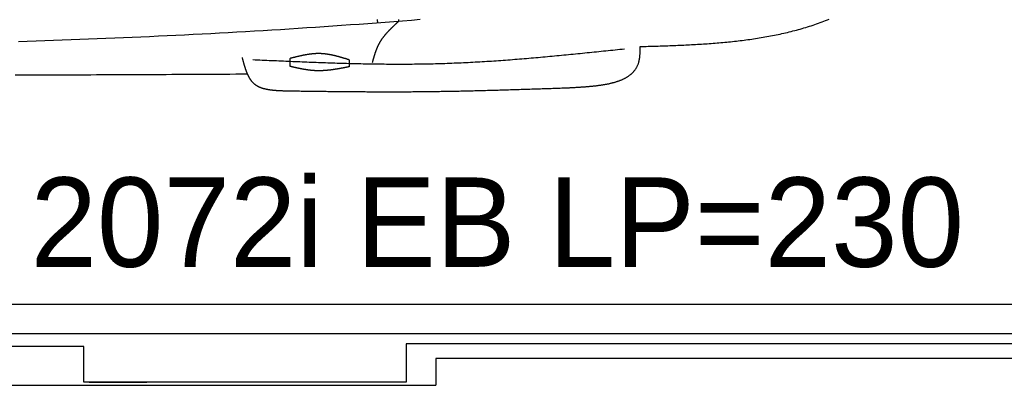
# Model space of a CAD drawing. Extents: x 715 to 7297, y 267 to 3409.
# Tile 43 of 70: x 4004 to 5822, y 287 to 962. Entities that reach past the tile are written whole.
import ezdxf

# ---------------------------------------------------------------- set-up
doc = ezdxf.new("R2010")
doc.units = 0
doc.layers.get('0').update_dxf_attribs({"linetype": 'CONTINUOUS'})
doc.layers.add('CAR', color=10, linetype='CONTINUOUS')
doc.styles.add('AKTUELL-DIN', font='txt')

# ---------------------------------------------------------------- blocks, each defined once
blk = doc.blocks.new('*U13')
at = {"style": 'AKTUELL-DIN'}
blk.add_text('2072i EB LP=230', height=165, dxfattribs=at).set_placement((4024.4, 505.9))

msp = doc.modelspace()

# ---------------------------------------------------------------- linework, layer by layer
for p, q in [((1171.717, 437.271), (6251.55, 437.271)), ((4551.187, 382.271), (1454.174, 382.271)), ((4266.543, 382.271), (4266.246, 382.271)), ((4266.543, 382.271), (4266.543, 382.271)), ((6015.736, 382.271), (4551.187, 382.271)), ((6251.55, 363.771), (4717.775, 363.771)), ((4717.775, 363.771), (4717.775, 293.271)), ((4122.776, 358.771), (1832.775, 358.771)), ((4122.776, 293.271), (4122.776, 358.771)), ((4772.775, 337.271), (6272.775, 337.271)), ((4772.775, 336.521), (4772.775, 287.271)), ((4717.775, 293.271), (4122.776, 293.271)), ((4132.776, 293.271), (4239.235, 293.271)), ((1372.775, 287.271), (4772.775, 287.271))]:
    msp.add_line(p, q)
at = {"layer": 'CAR'}
for points in [[(4504.051, 875.658), (4504.051, 890.638)], [(4612.61, 888.014), (4612.61, 875.078)]]:
    msp.add_lwpolyline(points, dxfattribs=at)
for points in [[(4743.73, 962.095, 0), (4727.64, 960.796, 0), (4711.54, 959.514, 0), (4695.45, 958.25, 0), (4679.35, 957.004, 0), (4663.25, 955.777, 0), (4647.16, 954.569, 0), (4631.06, 953.381, 0), (4614.96, 952.213, 0), (4598.85, 951.066, 0), (4582.75, 949.939, 0), (4566.65, 948.832, 0), (4550.54, 947.745, 0), (4534.43, 946.677, 0), (4518.33, 945.63, 0), (4502.22, 944.601, 0), (4486.11, 943.592, 0), (4470, 942.602, 0), (4453.89, 941.63, 0), (4437.77, 940.678, 0), (4421.66, 939.743, 0), (4405.54, 938.828, 0), (4389.43, 937.93, 0), (4373.31, 937.05, 0), (4357.19, 936.188, 0), (4341.07, 935.344, 0), (4324.95, 934.517, 0), (4308.83, 933.708, 0), (4292.71, 932.916, 0), (4276.59, 932.14, 0), (4260.46, 931.382, 0), (4244.34, 930.64, 0), (4228.21, 929.914, 0), (4212.09, 929.205, 0), (4195.96, 928.511, 0), (4179.83, 927.834, 0), (4163.7, 927.173, 0), (4147.57, 926.527, 0), (4131.44, 925.896, 0), (4115.31, 925.281, 0), (4099.18, 924.68, 0), (4083.04, 924.095, 0), (4066.91, 923.524, 0), (4050.77, 922.968, 0), (4034.64, 922.426, 0), (4018.5, 921.898, 0), (4002.36, 921.385, 0)], [(4704.15, 958.931, 0), (4703.71, 958.532, 0), (4703.28, 958.133, 0), (4702.84, 957.735, 0), (4702.41, 957.336, 0), (4701.97, 956.937, 0), (4701.53, 956.537, 0), (4701.1, 956.138, 0), (4700.66, 955.739, 0), (4700.23, 955.339, 0), (4699.79, 954.939, 0), (4699.36, 954.539, 0), (4698.92, 954.139, 0), (4698.49, 953.739, 0), (4698.06, 953.338, 0), (4697.63, 952.937, 0), (4697.19, 952.535, 0), (4696.76, 952.133, 0), (4696.33, 951.731, 0), (4695.9, 951.329, 0), (4695.47, 950.926, 0), (4695.04, 950.522, 0), (4694.61, 950.119, 0), (4694.19, 949.714, 0), (4693.76, 949.309, 0), (4693.34, 948.904, 0), (4692.91, 948.498, 0), (4692.49, 948.092, 0), (4692.07, 947.685, 0), (4691.64, 947.277, 0), (4691.22, 946.869, 0), (4690.8, 946.46, 0), (4690.39, 946.05, 0), (4689.97, 945.64, 0), (4689.55, 945.229, 0), (4689.14, 944.817, 0), (4688.73, 944.404, 0), (4688.31, 943.991, 0), (4687.9, 943.577, 0), (4687.49, 943.162, 0), (4687.09, 942.746, 0), (4686.68, 942.329, 0), (4686.28, 941.912, 0), (4685.87, 941.493, 0), (4685.47, 941.074, 0), (4685.07, 940.653, 0), (4684.67, 940.232, 0), (4684.28, 939.81, 0), (4683.88, 939.386, 0), (4683.49, 938.962, 0), (4683.1, 938.536, 0), (4682.71, 938.11, 0), (4682.32, 937.682, 0), (4681.94, 937.253, 0), (4681.55, 936.823, 0), (4681.17, 936.392, 0), (4680.79, 935.959, 0), (4680.41, 935.526, 0), (4680.04, 935.091, 0), (4679.66, 934.655, 0), (4679.29, 934.217, 0), (4678.92, 933.779, 0), (4678.56, 933.338, 0), (4678.19, 932.897, 0), (4677.83, 932.454, 0), (4677.47, 932.01, 0), (4677.11, 931.564, 0), (4676.76, 931.117, 0), (4676.41, 930.669, 0), (4676.06, 930.219, 0), (4675.71, 929.767, 0), (4675.37, 929.314, 0), (4675.02, 928.86, 0), (4674.68, 928.404, 0), (4674.35, 927.946, 0), (4674.01, 927.487, 0), (4673.68, 927.026, 0), (4673.35, 926.563, 0), (4673.03, 926.099, 0), (4672.71, 925.633, 0), (4672.39, 925.165, 0), (4672.07, 924.695, 0), (4671.75, 924.224, 0), (4671.44, 923.751, 0), (4671.14, 923.276, 0), (4670.83, 922.799, 0), (4670.53, 922.321, 0), (4670.23, 921.84, 0), (4669.94, 921.358, 0), (4669.64, 920.874, 0), (4669.36, 920.388, 0), (4669.07, 919.899, 0), (4668.79, 919.409, 0), (4668.51, 918.917, 0), (4668.23, 918.423, 0), (4667.96, 917.927, 0), (4667.7, 917.428, 0), (4667.43, 916.928, 0), (4667.17, 916.426, 0), (4666.91, 915.921, 0), (4666.66, 915.415, 0), (4666.41, 914.907, 0), (4666.16, 914.397, 0), (4665.91, 913.885, 0), (4665.67, 913.371, 0), (4665.43, 912.856, 0), (4665.2, 912.338, 0), (4664.96, 911.819, 0), (4664.73, 911.298, 0), (4664.5, 910.776, 0), (4664.28, 910.252, 0), (4664.06, 909.726, 0), (4663.84, 909.199, 0), (4663.62, 908.671, 0), (4663.41, 908.14, 0), (4663.2, 907.609, 0), (4662.99, 907.076, 0), (4662.78, 906.541, 0), (4662.58, 906.005, 0), (4662.37, 905.468, 0), (4662.17, 904.93, 0), (4661.97, 904.39, 0), (4661.78, 903.849, 0), (4661.59, 903.307, 0), (4661.39, 902.764, 0), (4661.2, 902.219, 0), (4661.02, 901.673, 0), (4660.83, 901.127, 0), (4660.64, 900.579, 0), (4660.46, 900.03, 0), (4660.28, 899.481, 0), (4660.1, 898.93, 0), (4659.92, 898.378, 0), (4659.75, 897.826, 0), (4659.57, 897.273, 0), (4659.4, 896.719, 0), (4659.22, 896.164, 0), (4659.05, 895.608, 0), (4658.88, 895.052, 0), (4658.71, 894.495, 0), (4658.55, 893.937, 0), (4658.38, 893.379, 0), (4658.21, 892.82, 0), (4658.05, 892.261, 0), (4657.89, 891.701, 0), (4657.72, 891.14, 0), (4657.56, 890.58, 0), (4657.4, 890.018, 0), (4657.24, 889.457, 0), (4657.08, 888.895, 0), (4656.92, 888.332, 0), (4656.76, 887.77, 0), (4656.6, 887.207, 0), (4656.44, 886.643, 0), (4656.28, 886.08, 0), (4656.13, 885.517, 0), (4655.97, 884.953, 0), (4655.81, 884.389, 0), (4655.65, 883.825, 0), (4655.5, 883.262, 0)], [(4664.33, 962.299, 0), (4664.5, 961.117, 0), (4664.66, 959.935, 0), (4664.83, 958.753, 0), (4664.99, 957.572, 0), (4665.16, 956.39, 0)], [(4703.85, 962.375, 0), (4703.95, 961.227, 0), (4704.05, 960.079, 0), (4704.15, 958.931, 0)], [(5150.38, 912.437, 0), (5154.03, 912.545, 0), (5157.68, 912.653, 0), (5161.33, 912.762, 0), (5164.98, 912.871, 0), (5168.63, 912.981, 0), (5172.28, 913.093, 0), (5175.93, 913.206, 0), (5179.58, 913.32, 0), (5183.23, 913.437, 0), (5186.88, 913.556, 0), (5190.53, 913.677, 0), (5194.17, 913.801, 0), (5197.82, 913.928, 0), (5201.46, 914.058, 0), (5205.11, 914.192, 0), (5208.75, 914.329, 0), (5212.39, 914.47, 0), (5216.03, 914.616, 0), (5219.66, 914.766, 0), (5223.3, 914.92, 0), (5226.94, 915.08, 0), (5230.57, 915.244, 0), (5234.2, 915.414, 0), (5237.83, 915.59, 0), (5241.46, 915.771, 0), (5245.08, 915.959, 0), (5248.71, 916.153, 0), (5252.33, 916.354, 0), (5255.95, 916.562, 0), (5259.56, 916.776, 0), (5263.18, 916.998, 0), (5266.79, 917.228, 0), (5270.4, 917.466, 0), (5274, 917.711, 0), (5277.61, 917.966, 0), (5281.21, 918.228, 0), (5284.81, 918.5, 0), (5288.4, 918.78, 0), (5292, 919.07, 0), (5295.59, 919.37, 0), (5299.17, 919.679, 0), (5302.75, 919.999, 0), (5306.33, 920.329, 0), (5309.91, 920.669, 0), (5313.48, 921.02, 0), (5317.05, 921.383, 0), (5320.62, 921.756, 0), (5324.18, 922.141, 0), (5327.74, 922.538, 0), (5331.29, 922.947, 0), (5334.84, 923.369, 0), (5338.39, 923.802, 0), (5341.93, 924.249, 0), (5345.46, 924.709, 0), (5349, 925.181, 0), (5352.53, 925.668, 0), (5356.05, 926.168, 0), (5359.57, 926.682, 0), (5363.09, 927.211, 0), (5366.6, 927.754, 0), (5370.1, 928.312, 0), (5373.6, 928.884, 0), (5377.1, 929.472, 0), (5380.59, 930.076, 0), (5384.08, 930.695, 0), (5387.56, 931.33, 0), (5391.03, 931.982, 0), (5394.5, 932.649, 0), (5397.97, 933.334, 0), (5401.43, 934.036, 0), (5404.88, 934.754, 0), (5408.33, 935.491, 0), (5411.77, 936.245, 0), (5415.21, 937.016, 0), (5418.64, 937.807, 0), (5422.06, 938.615, 0), (5425.48, 939.442, 0), (5428.89, 940.288, 0), (5432.3, 941.154, 0), (5435.7, 942.039, 0), (5439.09, 942.943, 0), (5442.48, 943.867, 0), (5445.86, 944.812, 0), (5449.23, 945.777, 0), (5452.6, 946.762, 0), (5455.96, 947.769, 0), (5459.32, 948.796, 0), (5462.66, 949.845, 0), (5466, 950.916, 0), (5469.33, 952.008, 0), (5472.66, 953.123, 0), (5475.98, 954.26, 0), (5479.29, 955.42, 0), (5482.59, 956.602, 0), (5485.89, 957.808, 0), (5489.18, 959.036, 0), (5492.46, 960.286, 0), (5495.73, 961.558, 0), (5499, 962.852, 0)], [(5015.26, 836.328, 0), (5016.63, 836.399, 0), (5018.01, 836.47, 0), (5019.39, 836.542, 0), (5020.76, 836.613, 0), (5022.14, 836.685, 0), (5023.51, 836.758, 0), (5024.88, 836.831, 0), (5026.26, 836.905, 0), (5027.63, 836.98, 0), (5029, 837.055, 0), (5030.37, 837.132, 0), (5031.74, 837.209, 0), (5033.1, 837.288, 0), (5034.47, 837.368, 0), (5035.83, 837.45, 0), (5037.19, 837.533, 0), (5038.55, 837.617, 0), (5039.91, 837.704, 0), (5041.26, 837.792, 0), (5042.61, 837.882, 0), (5043.96, 837.974, 0), (5045.31, 838.068, 0), (5046.65, 838.164, 0), (5047.99, 838.262, 0), (5049.33, 838.363, 0), (5050.67, 838.467, 0), (5052, 838.573, 0), (5053.32, 838.681, 0), (5054.65, 838.793, 0), (5055.97, 838.907, 0), (5057.29, 839.025, 0), (5058.6, 839.145, 0), (5059.91, 839.269, 0), (5061.21, 839.396, 0), (5062.51, 839.526, 0), (5063.81, 839.66, 0), (5065.1, 839.797, 0), (5066.38, 839.938, 0), (5067.66, 840.083, 0), (5068.94, 840.232, 0), (5070.21, 840.384, 0), (5071.48, 840.541, 0), (5072.74, 840.702, 0), (5073.99, 840.867, 0), (5075.24, 841.037, 0), (5076.48, 841.211, 0), (5077.72, 841.39, 0), (5078.95, 841.573, 0), (5080.18, 841.761, 0), (5081.4, 841.954, 0), (5082.61, 842.152, 0), (5083.81, 842.355, 0), (5085.01, 842.563, 0), (5086.21, 842.777, 0), (5087.39, 842.996, 0), (5088.57, 843.22, 0), (5089.74, 843.45, 0), (5090.9, 843.686, 0), (5092.06, 843.927, 0), (5093.21, 844.174, 0), (5094.35, 844.427, 0), (5095.48, 844.687, 0), (5096.61, 844.952, 0), (5097.73, 845.224, 0), (5098.83, 845.502, 0), (5099.94, 845.787, 0), (5101.03, 846.078, 0), (5102.11, 846.376, 0), (5103.19, 846.68, 0), (5104.25, 846.992, 0), (5105.31, 847.31, 0), (5106.36, 847.636, 0), (5107.39, 847.968, 0), (5108.42, 848.308, 0), (5109.44, 848.655, 0), (5110.45, 849.01, 0), (5111.45, 849.373, 0), (5112.44, 849.743, 0), (5113.42, 850.12, 0), (5114.39, 850.506, 0), (5115.35, 850.9, 0), (5116.3, 851.301, 0), (5117.24, 851.711, 0), (5118.17, 852.129, 0), (5119.09, 852.555, 0), (5119.99, 852.99, 0), (5120.89, 853.434, 0), (5121.77, 853.886, 0), (5122.65, 854.347, 0), (5123.51, 854.817, 0), (5124.36, 855.295, 0), (5125.19, 855.783, 0), (5126.02, 856.28, 0), (5126.83, 856.786, 0), (5127.64, 857.302, 0), (5128.43, 857.827, 0), (5129.2, 858.361, 0), (5129.97, 858.905, 0), (5130.72, 859.459, 0), (5131.46, 860.023, 0), (5132.19, 860.597, 0), (5132.9, 861.181, 0), (5133.6, 861.775, 0), (5134.29, 862.379, 0), (5134.97, 862.993, 0), (5135.63, 863.618, 0), (5136.27, 864.254, 0), (5136.91, 864.9, 0), (5137.53, 865.557, 0), (5138.13, 866.225, 0), (5138.72, 866.904, 0), (5139.3, 867.594, 0), (5139.86, 868.295, 0), (5140.41, 869.007, 0), (5140.95, 869.73, 0), (5141.46, 870.465, 0), (5141.97, 871.212, 0), (5142.46, 871.97, 0), (5142.93, 872.74, 0), (5143.39, 873.522, 0), (5143.83, 874.316, 0), (5144.26, 875.122, 0), (5144.67, 875.94, 0), (5145.07, 876.77, 0), (5145.45, 877.612, 0), (5145.81, 878.467, 0), (5146.16, 879.335, 0), (5146.49, 880.215, 0), (5146.8, 881.108, 0), (5147.1, 882.014, 0), (5147.38, 882.932, 0), (5147.65, 883.864, 0), (5147.9, 884.809, 0), (5148.13, 885.766, 0), (5148.34, 886.736, 0), (5148.54, 887.718, 0), (5148.73, 888.712, 0), (5148.9, 889.716, 0), (5149.06, 890.73, 0), (5149.2, 891.755, 0), (5149.33, 892.788, 0), (5149.45, 893.831, 0), (5149.57, 894.882, 0), (5149.67, 895.941, 0), (5149.76, 897.007, 0), (5149.84, 898.08, 0), (5149.91, 899.16, 0), (5149.98, 900.246, 0), (5150.04, 901.337, 0), (5150.09, 902.433, 0), (5150.14, 903.533, 0), (5150.18, 904.638, 0), (5150.21, 905.745, 0), (5150.25, 906.856, 0), (5150.28, 907.969, 0), (5150.31, 909.085, 0), (5150.33, 910.201, 0), (5150.36, 911.319, 0), (5150.38, 912.437, 0)], [(4415.08, 892.337, 0), (4415.28, 891.579, 0), (4415.48, 890.822, 0), (4415.68, 890.064, 0), (4415.88, 889.307, 0), (4416.07, 888.551, 0), (4416.27, 887.795, 0), (4416.47, 887.039, 0), (4416.67, 886.285, 0), (4416.88, 885.532, 0), (4417.08, 884.779, 0), (4417.28, 884.028, 0), (4417.49, 883.279, 0), (4417.69, 882.53, 0), (4417.9, 881.784, 0), (4418.11, 881.039, 0), (4418.32, 880.296, 0), (4418.53, 879.554, 0), (4418.74, 878.815, 0), (4418.96, 878.078, 0), (4419.18, 877.344, 0), (4419.4, 876.612, 0), (4419.62, 875.882, 0), (4419.84, 875.155, 0), (4420.07, 874.431, 0), (4420.29, 873.71, 0), (4420.52, 872.992, 0), (4420.76, 872.277, 0), (4420.99, 871.565, 0), (4421.23, 870.857, 0), (4421.47, 870.153, 0), (4421.72, 869.452, 0), (4421.97, 868.754, 0), (4422.22, 868.061, 0), (4422.47, 867.372, 0), (4422.73, 866.687, 0), (4422.99, 866.006, 0), (4423.25, 865.329, 0), (4423.52, 864.657, 0), (4423.79, 863.99, 0), (4424.07, 863.327, 0), (4424.35, 862.67, 0), (4424.63, 862.017, 0), (4424.92, 861.37, 0), (4425.22, 860.727, 0), (4425.51, 860.09, 0), (4425.81, 859.459, 0), (4426.12, 858.833, 0), (4426.43, 858.213, 0), (4426.75, 857.599, 0), (4427.07, 856.991, 0), (4427.39, 856.388, 0), (4427.72, 855.793, 0), (4428.06, 855.203, 0), (4428.4, 854.62, 0), (4428.75, 854.043, 0), (4429.1, 853.474, 0), (4429.45, 852.911, 0), (4429.82, 852.355, 0), (4430.19, 851.806, 0), (4430.56, 851.264, 0), (4430.94, 850.73, 0), (4431.33, 850.203, 0), (4431.72, 849.684, 0), (4432.12, 849.172, 0), (4432.53, 848.668, 0), (4432.94, 848.172, 0), (4433.36, 847.684, 0), (4433.78, 847.205, 0), (4434.22, 846.733, 0), (4434.66, 846.27, 0), (4435.1, 845.816, 0), (4435.55, 845.37, 0), (4436.02, 844.933, 0), (4436.48, 844.505, 0), (4436.96, 844.086, 0), (4437.44, 843.676, 0), (4437.93, 843.275, 0), (4438.43, 842.884, 0), (4438.93, 842.5, 0), (4439.44, 842.126, 0), (4439.96, 841.76, 0), (4440.49, 841.403, 0), (4441.02, 841.054, 0), (4441.56, 840.714, 0), (4442.11, 840.381, 0), (4442.66, 840.057, 0), (4443.22, 839.741, 0), (4443.78, 839.432, 0), (4444.35, 839.131, 0), (4444.93, 838.838, 0), (4445.52, 838.553, 0), (4446.11, 838.274, 0), (4446.7, 838.003, 0), (4447.31, 837.74, 0), (4447.91, 837.483, 0), (4448.53, 837.233, 0), (4449.15, 836.991, 0), (4449.77, 836.755, 0), (4450.4, 836.525, 0), (4451.04, 836.302, 0), (4451.68, 836.086, 0), (4452.32, 835.876, 0), (4452.97, 835.672, 0), (4453.63, 835.474, 0), (4454.29, 835.282, 0), (4454.96, 835.097, 0), (4455.63, 834.916, 0), (4456.3, 834.742, 0), (4456.98, 834.573, 0), (4457.67, 834.41, 0), (4458.35, 834.252, 0), (4459.05, 834.099, 0), (4459.74, 833.951, 0), (4460.45, 833.808, 0), (4461.15, 833.67, 0), (4461.86, 833.537, 0), (4462.57, 833.409, 0), (4463.29, 833.285, 0), (4464.01, 833.166, 0), (4464.73, 833.051, 0), (4465.46, 832.94, 0), (4466.19, 832.834, 0), (4466.92, 832.731, 0), (4467.66, 832.633, 0), (4468.4, 832.538, 0), (4469.15, 832.447, 0), (4469.89, 832.359, 0), (4470.64, 832.275, 0), (4471.39, 832.195, 0), (4472.15, 832.117, 0), (4472.9, 832.043, 0), (4473.66, 831.972, 0), (4474.43, 831.904, 0), (4475.19, 831.839, 0), (4475.96, 831.776, 0), (4476.72, 831.716, 0), (4477.5, 831.658, 0), (4478.27, 831.603, 0), (4479.04, 831.55, 0), (4479.82, 831.5, 0), (4480.6, 831.451, 0), (4481.38, 831.405, 0), (4482.16, 831.36, 0), (4482.94, 831.317, 0), (4483.72, 831.276, 0), (4484.51, 831.236, 0), (4485.3, 831.197, 0), (4486.08, 831.16, 0), (4486.87, 831.124, 0), (4487.66, 831.089, 0), (4488.45, 831.056, 0), (4489.24, 831.023, 0), (4490.03, 830.99, 0), (4490.82, 830.959, 0), (4491.62, 830.928, 0), (4492.41, 830.897, 0), (4493.2, 830.867, 0), (4494, 830.837, 0), (4494.79, 830.807, 0)], [(5121.42, 907.719, 0), (5117.11, 907.266, 0), (5112.81, 906.814, 0), (5108.5, 906.361, 0), (5104.19, 905.909, 0), (5099.89, 905.457, 0), (5095.58, 905.006, 0), (5091.27, 904.555, 0), (5086.97, 904.105, 0), (5082.66, 903.656, 0), (5078.35, 903.207, 0), (5074.05, 902.76, 0), (5069.74, 902.314, 0), (5065.43, 901.87, 0), (5061.12, 901.426, 0), (5056.82, 900.984, 0), (5052.51, 900.544, 0), (5048.2, 900.105, 0), (5043.9, 899.669, 0), (5039.59, 899.234, 0), (5035.28, 898.801, 0), (5030.97, 898.37, 0), (5026.67, 897.941, 0), (5022.36, 897.515, 0), (5018.05, 897.091, 0), (5013.74, 896.669, 0), (5009.43, 896.251, 0), (5005.13, 895.835, 0), (5000.82, 895.421, 0), (4996.51, 895.011, 0), (4992.2, 894.604, 0), (4987.89, 894.2, 0), (4983.59, 893.799, 0), (4979.28, 893.402, 0), (4974.97, 893.008, 0), (4970.66, 892.617, 0), (4966.35, 892.231, 0), (4962.04, 891.848, 0), (4957.73, 891.469, 0), (4953.42, 891.093, 0), (4949.11, 890.723, 0), (4944.81, 890.356, 0), (4940.5, 889.993, 0), (4936.19, 889.635, 0), (4931.88, 889.282, 0), (4927.57, 888.933, 0), (4923.26, 888.589, 0), (4918.95, 888.249, 0), (4914.64, 887.915, 0), (4910.33, 887.586, 0), (4906.01, 887.261, 0), (4901.7, 886.942, 0), (4897.39, 886.629, 0), (4893.08, 886.321, 0), (4888.77, 886.018, 0), (4884.46, 885.721, 0), (4880.15, 885.43, 0), (4875.83, 885.145, 0), (4871.52, 884.866, 0), (4867.21, 884.593, 0), (4862.9, 884.326, 0), (4858.59, 884.065, 0), (4854.27, 883.811, 0), (4849.96, 883.563, 0), (4845.65, 883.322, 0), (4841.33, 883.088, 0), (4837.02, 882.86, 0), (4832.71, 882.64, 0), (4828.39, 882.426, 0), (4824.08, 882.22, 0), (4819.76, 882.02, 0), (4815.45, 881.829, 0), (4811.13, 881.644, 0), (4806.82, 881.468, 0), (4802.5, 881.298, 0), (4798.19, 881.137, 0), (4793.87, 880.984, 0), (4789.56, 880.838, 0), (4785.24, 880.701, 0), (4780.92, 880.572, 0), (4776.61, 880.451, 0), (4772.29, 880.337, 0), (4767.97, 880.232, 0), (4763.65, 880.134, 0), (4759.34, 880.045, 0), (4755.02, 879.962, 0), (4750.7, 879.887, 0), (4746.38, 879.82, 0), (4742.06, 879.759, 0), (4737.74, 879.706, 0), (4733.42, 879.66, 0), (4729.11, 879.621, 0), (4724.79, 879.589, 0), (4720.47, 879.564, 0), (4716.15, 879.545, 0), (4711.83, 879.532, 0), (4707.51, 879.527, 0), (4703.19, 879.527, 0), (4698.86, 879.534, 0), (4694.54, 879.547, 0), (4690.22, 879.566, 0), (4685.9, 879.591, 0), (4681.58, 879.621, 0), (4677.26, 879.658, 0), (4672.94, 879.7, 0), (4668.62, 879.748, 0), (4664.29, 879.801, 0), (4659.97, 879.86, 0), (4655.65, 879.923, 0), (4651.33, 879.992, 0), (4647, 880.066, 0), (4642.68, 880.145, 0), (4638.36, 880.229, 0), (4634.03, 880.317, 0), (4629.71, 880.41, 0), (4625.39, 880.508, 0), (4621.06, 880.61, 0), (4616.74, 880.716, 0), (4612.42, 880.827, 0), (4608.09, 880.942, 0), (4603.77, 881.06, 0), (4599.44, 881.183, 0), (4595.12, 881.31, 0), (4590.8, 881.44, 0), (4586.47, 881.574, 0), (4582.15, 881.711, 0), (4577.82, 881.852, 0), (4573.5, 881.996, 0), (4569.17, 882.144, 0), (4564.85, 882.294, 0), (4560.52, 882.448, 0), (4556.2, 882.604, 0), (4551.87, 882.764, 0), (4547.55, 882.926, 0), (4543.22, 883.09, 0), (4538.9, 883.257, 0), (4534.57, 883.427, 0), (4530.24, 883.599, 0), (4525.92, 883.773, 0), (4521.59, 883.949, 0), (4517.27, 884.128, 0), (4512.94, 884.308, 0), (4508.61, 884.49, 0), (4504.29, 884.674, 0), (4499.96, 884.859, 0), (4495.64, 885.046, 0), (4491.31, 885.234, 0), (4486.98, 885.423, 0), (4482.66, 885.614, 0), (4478.33, 885.806, 0), (4474.01, 885.999, 0), (4469.68, 886.193, 0), (4465.35, 886.387, 0), (4461.03, 886.583, 0), (4456.7, 886.779, 0), (4452.37, 886.975, 0), (4448.05, 887.172, 0), (4443.72, 887.369, 0), (4439.39, 887.566, 0), (4435.07, 887.764, 0)], [(4612.61, 888.014, 0), (4611.93, 888.222, 0), (4611.26, 888.43, 0), (4610.58, 888.637, 0), (4609.9, 888.845, 0), (4609.22, 889.052, 0), (4608.54, 889.259, 0), (4607.87, 889.465, 0), (4607.19, 889.671, 0), (4606.51, 889.877, 0), (4605.83, 890.082, 0), (4605.16, 890.286, 0), (4604.48, 890.49, 0), (4603.8, 890.693, 0), (4603.12, 890.895, 0), (4602.45, 891.096, 0), (4601.77, 891.296, 0), (4601.09, 891.496, 0), (4600.41, 891.694, 0), (4599.73, 891.892, 0), (4599.06, 892.088, 0), (4598.38, 892.283, 0), (4597.7, 892.476, 0), (4597.02, 892.668, 0), (4596.35, 892.859, 0), (4595.67, 893.049, 0), (4594.99, 893.236, 0), (4594.31, 893.423, 0), (4593.63, 893.607, 0), (4592.95, 893.79, 0), (4592.28, 893.971, 0), (4591.6, 894.151, 0), (4590.92, 894.328, 0), (4590.24, 894.503, 0), (4589.56, 894.677, 0), (4588.88, 894.848, 0), (4588.21, 895.017, 0), (4587.53, 895.184, 0), (4586.85, 895.349, 0), (4586.17, 895.511, 0), (4585.49, 895.671, 0), (4584.81, 895.829, 0), (4584.13, 895.984, 0), (4583.45, 896.136, 0), (4582.77, 896.286, 0), (4582.09, 896.433, 0), (4581.42, 896.578, 0), (4580.74, 896.719, 0), (4580.06, 896.858, 0), (4579.38, 896.994, 0), (4578.7, 897.127, 0), (4578.02, 897.256, 0), (4577.34, 897.383, 0), (4576.66, 897.506, 0), (4575.98, 897.627, 0), (4575.3, 897.743, 0), (4574.62, 897.857, 0), (4573.94, 897.967, 0), (4573.26, 898.074, 0), (4572.58, 898.177, 0), (4571.9, 898.276, 0), (4571.22, 898.372, 0), (4570.54, 898.464, 0), (4569.85, 898.552, 0), (4569.17, 898.636, 0), (4568.49, 898.717, 0), (4567.81, 898.793, 0), (4567.13, 898.866, 0), (4566.45, 898.934, 0), (4565.77, 898.998, 0), (4565.09, 899.058, 0), (4564.4, 899.114, 0), (4563.72, 899.165, 0), (4563.04, 899.212, 0), (4562.36, 899.254, 0), (4561.68, 899.292, 0), (4560.99, 899.326, 0), (4560.31, 899.354, 0), (4559.63, 899.378, 0), (4558.95, 899.398, 0), (4558.26, 899.412, 0), (4557.58, 899.422, 0), (4556.9, 899.427, 0), (4556.21, 899.428, 0), (4555.53, 899.424, 0), (4554.85, 899.415, 0), (4554.16, 899.403, 0), (4553.48, 899.386, 0), (4552.8, 899.364, 0), (4552.11, 899.339, 0), (4551.43, 899.309, 0), (4550.74, 899.275, 0), (4550.06, 899.238, 0), (4549.38, 899.196, 0), (4548.69, 899.15, 0), (4548.01, 899.101, 0), (4547.32, 899.048, 0), (4546.64, 898.991, 0), (4545.95, 898.93, 0), (4545.27, 898.866, 0), (4544.58, 898.798, 0), (4543.9, 898.726, 0), (4543.21, 898.652, 0), (4542.53, 898.573, 0), (4541.84, 898.492, 0), (4541.16, 898.407, 0), (4540.47, 898.319, 0), (4539.78, 898.228, 0), (4539.1, 898.134, 0), (4538.41, 898.037, 0), (4537.73, 897.937, 0), (4537.04, 897.834, 0), (4536.35, 897.728, 0), (4535.67, 897.619, 0), (4534.98, 897.508, 0), (4534.3, 897.394, 0), (4533.61, 897.277, 0), (4532.92, 897.158, 0), (4532.24, 897.037, 0), (4531.55, 896.912, 0), (4530.86, 896.786, 0), (4530.18, 896.657, 0), (4529.49, 896.526, 0), (4528.8, 896.393, 0), (4528.12, 896.258, 0), (4527.43, 896.12, 0), (4526.74, 895.981, 0), (4526.06, 895.839, 0), (4525.37, 895.696, 0), (4524.68, 895.551, 0), (4523.99, 895.404, 0), (4523.31, 895.256, 0), (4522.62, 895.105, 0), (4521.93, 894.953, 0), (4521.24, 894.8, 0), (4520.56, 894.645, 0), (4519.87, 894.489, 0), (4519.18, 894.331, 0), (4518.49, 894.172, 0), (4517.81, 894.012, 0), (4517.12, 893.851, 0), (4516.43, 893.688, 0), (4515.74, 893.524, 0), (4515.06, 893.36, 0), (4514.37, 893.194, 0), (4513.68, 893.028, 0), (4512.99, 892.861, 0), (4512.31, 892.693, 0), (4511.62, 892.524, 0), (4510.93, 892.354, 0), (4510.24, 892.184, 0), (4509.55, 892.014, 0), (4508.87, 891.843, 0), (4508.18, 891.672, 0), (4507.49, 891.5, 0), (4506.8, 891.328, 0), (4506.11, 891.155, 0), (4505.43, 890.983, 0), (4504.74, 890.81, 0), (4504.05, 890.638, 0)], [(4612.61, 875.078, 0), (4611.92, 874.943, 0), (4611.24, 874.808, 0), (4610.55, 874.672, 0), (4609.87, 874.537, 0), (4609.18, 874.403, 0), (4608.49, 874.268, 0), (4607.81, 874.133, 0), (4607.12, 873.999, 0), (4606.44, 873.865, 0), (4605.75, 873.732, 0), (4605.06, 873.599, 0), (4604.38, 873.466, 0), (4603.69, 873.334, 0), (4603.01, 873.203, 0), (4602.32, 873.072, 0), (4601.64, 872.941, 0), (4600.95, 872.812, 0), (4600.26, 872.683, 0), (4599.58, 872.554, 0), (4598.89, 872.427, 0), (4598.21, 872.3, 0), (4597.52, 872.174, 0), (4596.83, 872.049, 0), (4596.15, 871.925, 0), (4595.46, 871.802, 0), (4594.78, 871.68, 0), (4594.09, 871.559, 0), (4593.41, 871.439, 0), (4592.72, 871.32, 0), (4592.04, 871.203, 0), (4591.35, 871.087, 0), (4590.66, 870.972, 0), (4589.98, 870.858, 0), (4589.29, 870.745, 0), (4588.61, 870.634, 0), (4587.92, 870.525, 0), (4587.24, 870.417, 0), (4586.55, 870.31, 0), (4585.87, 870.205, 0), (4585.18, 870.101, 0), (4584.5, 870, 0), (4583.81, 869.899, 0), (4583.13, 869.801, 0), (4582.44, 869.704, 0), (4581.76, 869.609, 0), (4581.07, 869.516, 0), (4580.39, 869.425, 0), (4579.7, 869.336, 0), (4579.02, 869.248, 0), (4578.33, 869.163, 0), (4577.65, 869.08, 0), (4576.96, 868.998, 0), (4576.28, 868.919, 0), (4575.59, 868.842, 0), (4574.91, 868.768, 0), (4574.22, 868.695, 0), (4573.54, 868.625, 0), (4572.85, 868.557, 0), (4572.17, 868.491, 0), (4571.49, 868.428, 0), (4570.8, 868.368, 0), (4570.12, 868.309, 0), (4569.43, 868.254, 0), (4568.75, 868.201, 0), (4568.06, 868.15, 0), (4567.38, 868.102, 0), (4566.7, 868.057, 0), (4566.01, 868.015, 0), (4565.33, 867.975, 0), (4564.65, 867.938, 0), (4563.96, 867.904, 0), (4563.28, 867.873, 0), (4562.59, 867.845, 0), (4561.91, 867.82, 0), (4561.23, 867.798, 0), (4560.54, 867.779, 0), (4559.86, 867.763, 0), (4559.18, 867.75, 0), (4558.5, 867.74, 0), (4557.81, 867.734, 0), (4557.13, 867.73, 0), (4556.45, 867.731, 0), (4555.76, 867.734, 0), (4555.08, 867.741, 0), (4554.4, 867.751, 0), (4553.72, 867.765, 0), (4553.03, 867.782, 0), (4552.35, 867.803, 0), (4551.67, 867.827, 0), (4550.99, 867.855, 0), (4550.3, 867.887, 0), (4549.62, 867.922, 0), (4548.94, 867.961, 0), (4548.26, 868.003, 0), (4547.58, 868.048, 0), (4546.9, 868.097, 0), (4546.21, 868.149, 0), (4545.53, 868.205, 0), (4544.85, 868.264, 0), (4544.17, 868.325, 0), (4543.49, 868.39, 0), (4542.81, 868.458, 0), (4542.13, 868.529, 0), (4541.44, 868.603, 0), (4540.76, 868.68, 0), (4540.08, 868.76, 0), (4539.4, 868.842, 0), (4538.72, 868.927, 0), (4538.04, 869.015, 0), (4537.36, 869.105, 0), (4536.68, 869.198, 0), (4536, 869.294, 0), (4535.32, 869.392, 0), (4534.64, 869.492, 0), (4533.96, 869.595, 0), (4533.28, 869.7, 0), (4532.6, 869.807, 0), (4531.91, 869.917, 0), (4531.23, 870.029, 0), (4530.55, 870.142, 0), (4529.87, 870.258, 0), (4529.19, 870.376, 0), (4528.51, 870.496, 0), (4527.83, 870.618, 0), (4527.15, 870.741, 0), (4526.47, 870.866, 0), (4525.79, 870.993, 0), (4525.11, 871.122, 0), (4524.43, 871.252, 0), (4523.75, 871.384, 0), (4523.07, 871.518, 0), (4522.4, 871.653, 0), (4521.72, 871.789, 0), (4521.04, 871.927, 0), (4520.36, 872.066, 0), (4519.68, 872.206, 0), (4519, 872.347, 0), (4518.32, 872.49, 0), (4517.64, 872.634, 0), (4516.96, 872.778, 0), (4516.28, 872.924, 0), (4515.6, 873.071, 0), (4514.92, 873.218, 0), (4514.24, 873.367, 0), (4513.56, 873.516, 0), (4512.88, 873.666, 0), (4512.2, 873.817, 0), (4511.52, 873.968, 0), (4510.84, 874.12, 0), (4510.16, 874.272, 0), (4509.49, 874.425, 0), (4508.81, 874.578, 0), (4508.13, 874.732, 0), (4507.45, 874.886, 0), (4506.77, 875.04, 0), (4506.09, 875.194, 0), (4505.41, 875.349, 0), (4504.73, 875.504, 0), (4504.05, 875.658, 0)], [(3996.31, 860.035, 0), (4007.02, 860.067, 0), (4017.73, 860.099, 0), (4028.44, 860.132, 0), (4039.15, 860.166, 0), (4049.86, 860.201, 0), (4060.57, 860.237, 0), (4071.28, 860.273, 0), (4081.99, 860.311, 0), (4092.7, 860.349, 0), (4103.41, 860.388, 0), (4114.12, 860.429, 0), (4124.82, 860.469, 0), (4135.53, 860.511, 0), (4146.24, 860.553, 0), (4156.95, 860.597, 0), (4167.66, 860.641, 0), (4178.37, 860.686, 0), (4189.08, 860.731, 0), (4199.79, 860.777, 0), (4210.5, 860.824, 0), (4221.21, 860.872, 0), (4231.92, 860.921, 0), (4242.63, 860.97, 0), (4253.33, 861.02, 0), (4264.04, 861.071, 0), (4274.75, 861.122, 0), (4285.46, 861.174, 0), (4296.17, 861.227, 0), (4306.88, 861.28, 0), (4317.59, 861.334, 0), (4328.3, 861.389, 0), (4339.01, 861.444, 0), (4349.72, 861.5, 0), (4360.43, 861.557, 0), (4371.14, 861.614, 0), (4381.85, 861.672, 0), (4392.55, 861.73, 0), (4403.26, 861.789, 0), (4413.97, 861.849, 0), (4424.68, 861.909, 0)], [(4494.79, 830.807, 0), (4498.06, 830.762, 0), (4501.34, 830.717, 0), (4504.61, 830.673, 0), (4507.89, 830.628, 0), (4511.16, 830.584, 0), (4514.43, 830.539, 0), (4517.71, 830.495, 0), (4520.98, 830.451, 0), (4524.26, 830.407, 0), (4527.53, 830.363, 0), (4530.81, 830.32, 0), (4534.08, 830.277, 0), (4537.35, 830.234, 0), (4540.63, 830.192, 0), (4543.9, 830.149, 0), (4547.18, 830.108, 0), (4550.45, 830.067, 0), (4553.72, 830.026, 0), (4557, 829.985, 0), (4560.27, 829.945, 0), (4563.55, 829.906, 0), (4566.82, 829.867, 0), (4570.09, 829.829, 0), (4573.37, 829.791, 0), (4576.64, 829.754, 0), (4579.92, 829.718, 0), (4583.19, 829.682, 0), (4586.47, 829.647, 0), (4589.74, 829.613, 0), (4593.01, 829.58, 0), (4596.29, 829.547, 0), (4599.56, 829.515, 0), (4602.84, 829.484, 0), (4606.11, 829.454, 0), (4609.38, 829.424, 0), (4612.66, 829.396, 0), (4615.93, 829.369, 0), (4619.21, 829.342, 0), (4622.48, 829.316, 0), (4625.75, 829.292, 0), (4629.03, 829.268, 0), (4632.3, 829.246, 0), (4635.58, 829.225, 0), (4638.85, 829.205, 0), (4642.12, 829.185, 0), (4645.4, 829.168, 0), (4648.67, 829.151, 0), (4651.94, 829.135, 0), (4655.22, 829.121, 0), (4658.49, 829.108, 0), (4661.77, 829.097, 0), (4665.04, 829.086, 0), (4668.31, 829.077, 0), (4671.59, 829.07, 0), (4674.86, 829.063, 0), (4678.14, 829.059, 0), (4681.41, 829.055, 0), (4684.68, 829.054, 0), (4687.96, 829.053, 0), (4691.23, 829.054, 0), (4694.5, 829.057, 0), (4697.78, 829.062, 0), (4701.05, 829.068, 0), (4704.32, 829.075, 0), (4707.6, 829.084, 0), (4710.87, 829.095, 0), (4714.15, 829.108, 0), (4717.42, 829.123, 0), (4720.69, 829.139, 0), (4723.97, 829.157, 0), (4727.24, 829.177, 0), (4730.51, 829.198, 0), (4733.79, 829.222, 0), (4737.06, 829.247, 0), (4740.33, 829.274, 0), (4743.61, 829.304, 0), (4746.88, 829.335, 0), (4750.15, 829.368, 0), (4753.43, 829.403, 0), (4756.7, 829.44, 0), (4759.97, 829.479, 0), (4763.25, 829.52, 0), (4766.52, 829.562, 0), (4769.79, 829.607, 0), (4773.07, 829.653, 0), (4776.34, 829.701, 0), (4779.61, 829.75, 0), (4782.89, 829.802, 0), (4786.16, 829.855, 0), (4789.43, 829.909, 0), (4792.71, 829.966, 0), (4795.98, 830.024, 0), (4799.25, 830.083, 0), (4802.53, 830.144, 0), (4805.8, 830.207, 0), (4809.07, 830.271, 0), (4812.35, 830.336, 0), (4815.62, 830.403, 0), (4818.89, 830.472, 0), (4822.16, 830.542, 0), (4825.44, 830.613, 0), (4828.71, 830.686, 0), (4831.98, 830.76, 0), (4835.26, 830.835, 0), (4838.53, 830.912, 0), (4841.8, 830.99, 0), (4845.08, 831.069, 0), (4848.35, 831.149, 0), (4851.62, 831.231, 0), (4854.89, 831.314, 0), (4858.17, 831.398, 0), (4861.44, 831.483, 0), (4864.71, 831.569, 0), (4867.99, 831.656, 0), (4871.26, 831.745, 0), (4874.53, 831.834, 0), (4877.8, 831.924, 0), (4881.08, 832.016, 0), (4884.35, 832.108, 0), (4887.62, 832.202, 0), (4890.9, 832.296, 0), (4894.17, 832.391, 0), (4897.44, 832.487, 0), (4900.71, 832.584, 0), (4903.99, 832.682, 0), (4907.26, 832.78, 0), (4910.53, 832.88, 0), (4913.8, 832.98, 0), (4917.08, 833.08, 0), (4920.35, 833.182, 0), (4923.62, 833.284, 0), (4926.9, 833.387, 0), (4930.17, 833.49, 0), (4933.44, 833.595, 0), (4936.71, 833.699, 0), (4939.99, 833.805, 0), (4943.26, 833.91, 0), (4946.53, 834.017, 0), (4949.8, 834.123, 0), (4953.08, 834.231, 0), (4956.35, 834.339, 0), (4959.62, 834.447, 0), (4962.9, 834.555, 0), (4966.17, 834.664, 0), (4969.44, 834.774, 0), (4972.71, 834.883, 0), (4975.99, 834.993, 0), (4979.26, 835.103, 0), (4982.53, 835.214, 0), (4985.8, 835.325, 0), (4989.08, 835.436, 0), (4992.35, 835.547, 0), (4995.62, 835.658, 0), (4998.89, 835.769, 0), (5002.17, 835.881, 0), (5005.44, 835.993, 0), (5008.71, 836.104, 0), (5011.98, 836.216, 0), (5015.26, 836.328, 0)]]:
    msp.add_polyline3d(points, dxfattribs=at)

# ---------------------------------------------------------------- block references
msp.add_blockref('*U13', (0, 0))

doc.saveas('drawing.dxf')
